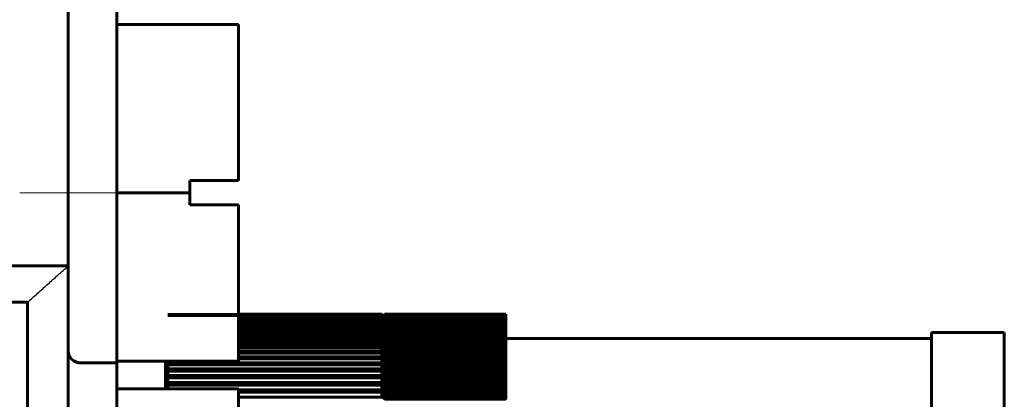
# Model space of a CAD drawing. Header units: millimetres. Extents: x -66 to 68, y -119 to 119.
# Tile 13 of 14: x 25 to 66, y 79 to 94. Entities that reach past the tile are written whole.
import ezdxf

# ---------------------------------------------------------------- set-up
doc = ezdxf.new("R2010")
doc.units = ezdxf.units.MM
for name, pattern in [('K5LT-1', [0]), ('K5LT_AXLED', [12, 7.5, -1.5, 1.5, -1.5]), ('K5LT_BASIC', [0])]:
    doc.linetypes.add(name, pattern=pattern)
doc.layers.add('Системный слой (1)', color=7, linetype='Continuous', true_color=0x6c6c6c)

# ---------------------------------------------------------------- blocks, each defined once
blk = doc.blocks.new('U19')
at = {"layer": 'Системный слой (1)', "color": 143, "linetype": 'K5LT_BASIC', "lineweight": 60, "true_color": 0x33acca}
for p, q in [((40, 81.455), (40, 81.449)), ((40, 81.449), (40, 81.416))]:
    blk.add_line(p, q, dxfattribs=at)
blk = doc.blocks.new('U27')
at = {"layer": 'Системный слой (1)', "color": 143, "linetype": 'K5LT_BASIC', "lineweight": 60, "true_color": 0x33acca}
for p, q in [((40, 81.017), (40, 80.976)), ((40, 81.009), (40, 80.976)), ((40, 81.009), (40, 80.97)), ((40, 80.976), (40, 80.97)), ((40, 80.97), (40, 80.976))]:
    blk.add_line(p, q, dxfattribs=at)
blk = doc.blocks.new('U28')
at = {"layer": 'Системный слой (1)', "color": 143, "linetype": 'K5LT_BASIC', "lineweight": 60, "true_color": 0x33acca}
for p, q in [((40, 81.15), (40, 81.204)), ((40, 81.169), (40, 81.149)), ((40, 81.169), (40, 81.15))]:
    blk.add_line(p, q, dxfattribs=at)
blk = doc.blocks.new('U33')
at = {"layer": 'Системный слой (1)', "color": 143, "linetype": 'K5LT_BASIC', "lineweight": 60, "true_color": 0x33acca}
for p, q in [((40, 79.934), (40, 79.977)), ((40, 79.93), (40, 79.934)), ((40, 79.899), (40, 79.93)), ((40, 79.88), (40, 79.899))]:
    blk.add_line(p, q, dxfattribs=at)
blk = doc.blocks.new('U36')
at = {"layer": 'Системный слой (1)', "color": 143, "linetype": 'K5LT_BASIC', "lineweight": 60, "true_color": 0x33acca}
for p, q in [((40, 78.93), (40, 78.935)), ((40, 78.904), (40, 78.93)), ((40, 78.822), (40, 78.904))]:
    blk.add_line(p, q, dxfattribs=at)
blk = doc.blocks.new('U44')
at = {"layer": 'Системный слой (1)', "color": 143, "linetype": 'K5LT_BASIC', "lineweight": 60, "true_color": 0x33acca}
for p, q in [((40, 79.793), (40, 79.815)), ((40, 79.715), (40, 79.793))]:
    blk.add_line(p, q, dxfattribs=at)
blk = doc.blocks.new('U59')
at = {"layer": 'Системный слой (1)', "color": 143, "linetype": 'K5LT_BASIC', "lineweight": 60, "true_color": 0x33acca}
for p, q in [((31.035, 79.583), (31, 79.583)), ((40, 79.539), (39.965, 79.583))]:
    blk.add_line(p, q, dxfattribs=at)
blk = doc.blocks.new('U63')
at = {"layer": 'Системный слой (1)', "color": 143, "linetype": 'K5LT_BASIC', "lineweight": 60, "true_color": 0x33acca}
for p, q in [((40, 79.009), (40, 78.962)), ((40, 78.951), (40, 78.942))]:
    blk.add_line(p, q, dxfattribs=at)
blk = doc.blocks.new('U64')
at = {"layer": 'Системный слой (1)', "color": 143, "linetype": 'K5LT_BASIC', "lineweight": 60, "true_color": 0x33acca}
for p, q in [((40, 80.49), (40, 80.484)), ((40, 80.484), (40, 80.481)), ((40, 80.481), (40, 80.408))]:
    blk.add_line(p, q, dxfattribs=at)
blk = doc.blocks.new('U66')
at = {"layer": 'Системный слой (1)', "color": 143, "linetype": 'K5LT_BASIC', "lineweight": 60, "true_color": 0x33acca}
for p, q in [((40, 81.96), (40, 81.974)), ((40, 81.938), (40, 81.957)), ((40, 81.957), (40, 81.957))]:
    blk.add_line(p, q, dxfattribs=at)
blk = doc.blocks.new('U67')
at = {"layer": 'Системный слой (1)', "color": 143, "linetype": 'K5LT_BASIC', "lineweight": 60, "true_color": 0x33acca}
for p, q in [((40, 79.111), (40, 79.12)), ((40, 79.009), (40, 79.111))]:
    blk.add_line(p, q, dxfattribs=at)
blk = doc.blocks.new('U68')
at = {"layer": 'Системный слой (1)', "color": 143, "linetype": 'K5LT_BASIC', "lineweight": 60, "true_color": 0x33acca}
for p, q in [((40, 81.688), (40, 81.691)), ((40, 81.676), (40, 81.688)), ((40, 81.669), (40, 81.676)), ((40, 81.642), (40, 81.669)), ((40, 81.64), (40, 81.642))]:
    blk.add_line(p, q, dxfattribs=at)
blk = doc.blocks.new('U77')
at = {"layer": 'Системный слой (1)', "color": 143, "linetype": 'K5LT_BASIC', "lineweight": 60, "true_color": 0x33acca}
for p, q in [((39.968, 81.204), (39.9, 81.266)), ((40, 81.176), (39.968, 81.204))]:
    blk.add_line(p, q, dxfattribs=at)
blk = doc.blocks.new('U89')
at = {"layer": 'Системный слой (1)', "color": 143, "linetype": 'K5LT_BASIC', "lineweight": 60, "true_color": 0x33acca}
for p, q in [((40, 80.318), (40, 80.286)), ((40, 80.195), (40, 80.254))]:
    blk.add_line(p, q, dxfattribs=at)
blk = doc.blocks.new('U90')
at = {"layer": 'Системный слой (1)', "color": 143, "linetype": 'K5LT_BASIC', "lineweight": 60, "true_color": 0x33acca}
for p, q in [((40, 79.583), (40, 79.648)), ((40, 79.539), (40, 79.583)), ((40, 79.539), (40, 79.583))]:
    blk.add_line(p, q, dxfattribs=at)
blk = doc.blocks.new('U91')
at = {"layer": 'Системный слой (1)', "color": 143, "linetype": 'K5LT_BASIC', "lineweight": 60, "true_color": 0x33acca}
for p, q in [((40, 80.786), (40, 80.872)), ((40, 80.765), (40, 80.786)), ((40, 80.786), (40, 80.786)), ((40, 80.764), (40, 80.765))]:
    blk.add_line(p, q, dxfattribs=at)
blk = doc.blocks.new('U95')
at = {"layer": 'Системный слой (1)', "color": 143, "linetype": 'K5LT_BASIC', "lineweight": 60, "true_color": 0x33acca}
for p, q in [((40, 80.93), (40, 80.976)), ((40, 80.872), (40, 80.93))]:
    blk.add_line(p, q, dxfattribs=at)

msp = doc.modelspace()

# ---------------------------------------------------------------- linework, layer by layer
at = {"layer": 'Системный слой (1)', "color": 143, "linetype": 'K5LT_BASIC', "lineweight": 60, "true_color": 0x33acca}
for p, q in [((27, 84.25), (27, 103.209)), ((29, 95.25), (29, 94.178)), ((29, 94.178), (29, 87.25)), ((29, 94.178), (34, 94.178)), ((34, 94.178), (34, 87.75)), ((32, 87.25), (32, 87.75)), ((34, 87.75), (32, 87.75)), ((29, 87.25), (29, 80.322)), ((29, 87.25), (32, 87.25)), ((32, 86.75), (32, 87.25)), ((32, 86.75), (34, 86.75)), ((34, 86.75), (34, 80.322)), ((-0.968, 84.25), (27, 84.25)), ((27, 84.25), (27, 11.25)), ((-3.062, 82.75), (25.327, 82.75)), ((25.327, 82.75), (25.327, 12.75)), ((39.9, 82.249), (31.1, 82.249)), ((39.9, 82.235), (31.1, 82.235)), ((39.9, 82.25), (34, 82.25)), ((39.9, 82.246), (34, 82.246)), ((39.9, 82.225), (34, 82.225)), ((40, 82.15), (39.9, 82.25)), ((39.9, 82.249), (39.9, 82.25)), ((40, 82.149), (39.9, 82.249)), ((40, 82.146), (39.9, 82.246)), ((39.9, 82.235), (39.9, 82.246)), ((40, 82.135), (39.9, 82.235)), ((40, 82.125), (39.9, 82.225)), ((39.9, 82.203), (39.9, 82.225)), ((45, 82.25), (40, 82.25)), ((45, 82.25), (40, 82.25)), ((40, 82.247), (40, 82.25)), ((45, 82.247), (40, 82.247)), ((45, 82.244), (40, 82.244)), ((40, 82.238), (40, 82.244)), ((45, 82.238), (40, 82.238)), ((40, 82.222), (40, 82.232)), ((45, 82.232), (40, 82.232)), ((45, 82.222), (40, 82.222)), ((45, 82.25), (45, 82.25)), ((45, 82.247), (45, 82.25)), ((45, 82.244), (45, 82.247)), ((45, 82.238), (45, 82.244)), ((45, 82.232), (45, 82.238)), ((45, 82.222), (45, 82.232)), ((45, 82.214), (45, 82.222)), ((39.9, 82.203), (31.1, 82.203)), ((39.9, 82.187), (34, 82.187)), ((39.9, 82.153), (34, 82.153)), ((39.9, 82.131), (34, 82.131)), ((39.9, 82.087), (34, 82.087)), ((39.9, 82.059), (34, 82.059)), ((39.9, 82.003), (34, 82.003)), ((39.9, 81.968), (34, 81.968)), ((39.9, 81.902), (34, 81.902)), ((39.9, 81.861), (34, 81.861)), ((40, 82.103), (39.9, 82.203)), ((39.9, 82.153), (39.9, 82.187)), ((40, 82.088), (39.9, 82.187)), ((40, 82.054), (39.9, 82.153)), ((39.9, 82.087), (39.9, 82.131)), ((40, 82.033), (39.9, 82.131)), ((40, 81.988), (39.9, 82.087)), ((39.9, 82.003), (39.9, 82.059)), ((40, 81.96), (39.9, 82.059)), ((40, 81.905), (39.9, 82.003)), ((40, 81.871), (39.9, 81.968)), ((39.9, 81.902), (39.9, 81.968)), ((40, 81.805), (39.9, 81.902)), ((40, 81.765), (39.9, 81.861)), ((39.9, 81.783), (39.9, 81.861)), ((45, 82.214), (40, 82.214)), ((40, 82.2), (40, 82.214)), ((45, 82.2), (40, 82.2)), ((40, 82.172), (40, 82.19)), ((45, 82.19), (40, 82.19)), ((45, 82.172), (40, 82.172)), ((40, 82.138), (40, 82.159)), ((45, 82.159), (40, 82.159)), ((45, 82.138), (40, 82.138)), ((40, 82.136), (40, 82.135)), ((40, 82.097), (40, 82.122)), ((45, 82.122), (40, 82.122)), ((45, 82.097), (40, 82.097)), ((45, 82.079), (40, 82.079)), ((40, 82.05), (40, 82.079)), ((45, 82.05), (40, 82.05)), ((40, 82.05), (40, 82.047)), ((40, 81.997), (40, 82.03)), ((45, 82.03), (40, 82.03)), ((40, 81.999), (40, 81.993)), ((40, 81.997), (40, 81.955)), ((45, 81.997), (40, 81.997)), ((40, 81.993), (40, 81.981)), ((45, 81.974), (40, 81.974)), ((45, 81.938), (40, 81.938)), ((45, 81.913), (40, 81.913)), ((40, 81.872), (40, 81.913)), ((45, 81.872), (40, 81.872)), ((45, 81.845), (40, 81.845)), ((40, 81.801), (40, 81.845)), ((45, 82.2), (45, 82.214)), ((45, 82.19), (45, 82.2)), ((45, 82.172), (45, 82.19)), ((45, 82.159), (45, 82.172)), ((45, 82.138), (45, 82.159)), ((45, 82.122), (45, 82.138)), ((45, 82.097), (45, 82.122)), ((45, 82.079), (45, 82.097)), ((45, 82.05), (45, 82.079)), ((45, 82.03), (45, 82.05)), ((45, 81.997), (45, 82.03)), ((45, 81.974), (45, 81.997)), ((45, 81.938), (45, 81.974)), ((45, 81.913), (45, 81.938)), ((45, 81.872), (45, 81.913)), ((45, 81.845), (45, 81.872)), ((45, 81.801), (45, 81.845)), ((39.9, 81.783), (34, 81.783)), ((39.9, 81.737), (34, 81.737)), ((39.9, 81.649), (34, 81.649)), ((39.9, 81.596), (34, 81.596)), ((39.9, 81.497), (34, 81.497)), ((39.9, 81.439), (34, 81.439)), ((40, 81.688), (39.9, 81.783)), ((39.9, 81.649), (39.9, 81.737)), ((40, 81.642), (39.9, 81.737)), ((40, 81.555), (39.9, 81.649)), ((40, 81.503), (39.9, 81.596)), ((39.9, 81.497), (39.9, 81.596)), ((40, 81.405), (39.9, 81.497)), ((40, 81.347), (39.9, 81.439)), ((39.9, 81.33), (39.9, 81.439)), ((45, 81.801), (40, 81.801)), ((40, 81.724), (40, 81.771)), ((45, 81.771), (40, 81.771)), ((40, 81.724), (40, 81.676)), ((45, 81.724), (40, 81.724)), ((40, 81.706), (40, 81.697)), ((40, 81.697), (40, 81.676)), ((45, 81.691), (40, 81.691)), ((45, 81.64), (40, 81.64)), ((40, 81.551), (40, 81.605)), ((45, 81.605), (40, 81.605)), ((45, 81.551), (40, 81.551)), ((40, 81.455), (40, 81.514)), ((45, 81.514), (40, 81.514)), ((45, 81.455), (40, 81.455)), ((45, 81.416), (40, 81.416)), ((40, 81.354), (40, 81.416)), ((45, 81.771), (45, 81.801)), ((45, 81.724), (45, 81.771)), ((45, 81.691), (45, 81.724)), ((45, 81.64), (45, 81.691)), ((45, 81.605), (45, 81.64)), ((45, 81.551), (45, 81.605)), ((45, 81.514), (45, 81.551)), ((45, 81.455), (45, 81.514)), ((45, 81.416), (45, 81.455)), ((45, 81.354), (45, 81.416)), ((62.5, 81.5), (65.5, 81.5)), ((62.5, 81.5), (62.5, 63)), ((65.5, 81.5), (65.5, 63)), ((39.9, 81.33), (34, 81.33)), ((39.9, 81.266), (34, 81.266)), ((39.9, 81.147), (34, 81.147)), ((39.9, 81.077), (34, 81.077)), ((40, 81.239), (39.9, 81.33)), ((39.9, 81.147), (39.9, 81.266)), ((40, 81.058), (39.9, 81.147)), ((39.9, 80.948), (39.9, 81.077)), ((40, 80.988), (39.9, 81.077)), ((45, 81.354), (40, 81.354)), ((40, 81.248), (40, 81.313)), ((45, 81.313), (40, 81.313)), ((40, 81.264), (40, 81.245)), ((40, 81.251), (40, 81.222)), ((40, 81.248), (40, 81.169)), ((45, 81.248), (40, 81.248)), ((45, 81.204), (40, 81.204)), ((40, 81.135), (40, 81.047)), ((45, 81.135), (40, 81.135)), ((45, 81.089), (40, 81.089)), ((40, 81.017), (40, 81.089)), ((45, 81.017), (40, 81.017)), ((45, 81.313), (45, 81.354)), ((45, 81.248), (45, 81.313)), ((47.5, 81.25), (45, 81.25)), ((45, 81.204), (45, 81.248)), ((45, 81.135), (45, 81.204)), ((45, 81.089), (45, 81.135)), ((45, 81.017), (45, 81.089)), ((45, 80.968), (45, 81.017)), ((47.5, 81.25), (62.5, 81.25)), ((39.9, 80.948), (34, 80.948)), ((39.9, 80.873), (34, 80.873)), ((39.9, 80.733), (34, 80.733)), ((39.9, 80.653), (34, 80.653)), ((40, 80.872), (39.9, 80.948)), ((39.9, 80.733), (39.9, 80.873)), ((40, 80.786), (39.9, 80.873)), ((40, 80.649), (39.9, 80.733)), ((39.9, 80.504), (39.9, 80.653)), ((40, 80.568), (39.9, 80.653)), ((45, 80.968), (40, 80.976)), ((45, 80.893), (40, 80.872)), ((40, 80.872), (40, 80.807)), ((45, 80.843), (40, 80.872)), ((40, 80.764), (40, 80.679)), ((45, 80.764), (40, 80.764)), ((45, 80.711), (40, 80.711)), ((40, 80.63), (40, 80.711)), ((40, 80.679), (40, 80.663)), ((40, 80.663), (40, 80.627)), ((40, 80.63), (40, 80.546)), ((45, 80.63), (40, 80.63)), ((45, 80.893), (45, 80.968)), ((45, 80.843), (45, 80.893)), ((45, 80.764), (45, 80.843)), ((45, 80.711), (45, 80.764)), ((45, 80.63), (45, 80.711)), ((45, 80.575), (45, 80.63)), ((27.5, 80.25), (29, 80.25)), ((29, 80.322), (34, 80.322)), ((29, 80.322), (29, 80.25)), ((29, 80.25), (29, 79.178)), ((31, 80.181), (31, 80.322)), ((31, 80.181), (31.1, 80.26)), ((31.1, 80.26), (31.1, 80.322)), ((39.9, 80.26), (31.1, 80.26)), ((39.9, 80.504), (34, 80.504)), ((39.9, 80.418), (34, 80.418)), ((40, 80.422), (39.9, 80.504)), ((39.9, 80.26), (39.9, 80.418)), ((40, 80.318), (39.9, 80.418)), ((40, 80.181), (39.9, 80.26)), ((45, 80.575), (40, 80.575)), ((40, 80.49), (40, 80.575)), ((45, 80.49), (40, 80.49)), ((45, 80.433), (40, 80.433)), ((40, 80.318), (40, 80.433)), ((45, 80.345), (40, 80.318)), ((40, 80.318), (40, 80.286)), ((45, 80.286), (40, 80.318)), ((40, 80.195), (40, 80.116)), ((45, 80.195), (40, 80.195)), ((45, 80.49), (45, 80.575)), ((45, 80.433), (45, 80.49)), ((45, 80.345), (45, 80.433)), ((45, 80.286), (45, 80.345)), ((45, 80.195), (45, 80.286)), ((45, 80.134), (45, 80.195)), ((31, 80.181), (31, 80.101)), ((31, 80.09), (31.1, 80.17)), ((31.014, 80.101), (31, 80.101)), ((31, 80.101), (31, 80.09)), ((31, 79.926), (31, 80.09)), ((31, 79.926), (31.1, 80.003)), ((31, 79.926), (31, 79.849)), ((31, 79.83), (31.1, 79.907)), ((31.024, 79.849), (31, 79.849)), ((31, 79.849), (31, 79.83)), ((31, 79.657), (31, 79.83)), ((31.1, 80.003), (31.1, 80.17)), ((39.9, 80.17), (31.1, 80.17)), ((39.9, 80.003), (31.1, 80.003)), ((31.1, 79.731), (31.1, 79.907)), ((39.9, 79.907), (31.1, 79.907)), ((40, 80.09), (39.9, 80.17)), ((39.9, 80.003), (39.9, 80.17)), ((40, 79.926), (39.9, 80.003)), ((40, 79.83), (39.9, 79.907)), ((39.9, 79.731), (39.9, 79.907)), ((45, 80.134), (40, 80.134)), ((40, 80.04), (40, 80.134)), ((45, 80.04), (40, 80.04)), ((40, 80.04), (40, 79.962)), ((45, 79.977), (40, 79.977)), ((40, 79.962), (40, 79.934)), ((40, 79.943), (40, 79.899)), ((40, 79.88), (40, 79.804)), ((45, 79.88), (40, 79.88)), ((45, 79.815), (40, 79.815)), ((45, 80.04), (45, 80.134)), ((45, 79.977), (45, 80.04)), ((45, 79.88), (45, 79.977)), ((45, 79.815), (45, 79.88)), ((45, 79.715), (45, 79.815)), ((31, 79.657), (31.1, 79.731)), ((31, 79.657), (31, 79.583)), ((31, 79.557), (31.1, 79.631)), ((31, 79.583), (31, 79.557)), ((31, 79.376), (31, 79.557)), ((31, 79.376), (31.1, 79.447)), ((39.9, 79.731), (31.1, 79.731)), ((39.9, 79.631), (31.1, 79.631)), ((31.1, 79.447), (31.1, 79.631)), ((39.9, 79.447), (31.1, 79.447)), ((40, 79.657), (39.9, 79.731)), ((40, 79.539), (39.9, 79.631)), ((39.9, 79.447), (39.9, 79.631)), ((40, 79.376), (39.9, 79.447)), ((40, 79.715), (40, 79.641)), ((45, 79.715), (40, 79.715)), ((45, 79.648), (40, 79.648)), ((45, 79.545), (40, 79.539)), ((40, 79.539), (40, 79.476)), ((40, 79.371), (40, 79.476)), ((45, 79.476), (40, 79.476)), ((45, 79.648), (45, 79.715)), ((45, 79.545), (45, 79.648)), ((45, 79.476), (45, 79.545)), ((45, 79.371), (45, 79.476)), ((29, 79.178), (29, 72.25)), ((29, 79.178), (34, 79.178)), ((31, 79.376), (31, 79.304)), ((31, 79.271), (31.1, 79.342)), ((31, 79.304), (31, 79.271)), ((31.047, 79.304), (31, 79.304)), ((31, 79.178), (31, 79.271)), ((39.9, 79.342), (31.1, 79.342)), ((31.1, 79.178), (31.1, 79.342)), ((34, 79.178), (34, 72.75)), ((39.9, 79.15), (34, 79.15)), ((39.9, 79.041), (34, 79.041)), ((40, 79.271), (39.9, 79.342)), ((39.9, 79.15), (39.9, 79.342)), ((40, 79.081), (39.9, 79.15)), ((40, 78.972), (39.9, 79.041)), ((39.9, 78.841), (39.9, 79.041)), ((40, 79.371), (40, 79.3)), ((45, 79.371), (40, 79.371)), ((40, 79.192), (40, 79.3)), ((45, 79.3), (40, 79.3)), ((45, 79.192), (40, 79.192)), ((40, 79.192), (40, 79.123)), ((40, 79.123), (40, 79.091)), ((45, 79.123), (40, 79.123)), ((45, 79.12), (40, 79.12)), ((40, 79.102), (40, 79.051)), ((45, 79.009), (40, 79.009)), ((45, 79.3), (45, 79.371)), ((45, 79.192), (45, 79.3)), ((45, 79.123), (45, 79.192)), ((45, 79.12), (45, 79.123)), ((45, 79.009), (45, 79.12)), ((45, 78.942), (45, 79.009)), ((39.9, 78.841), (34, 78.841)), ((40, 78.775), (39.9, 78.841)), ((40, 78.935), (40, 78.942)), ((45, 78.942), (40, 78.942)), ((45, 78.935), (40, 78.935)), ((45, 78.822), (40, 78.822)), ((40, 78.822), (40, 78.757)), ((45, 78.757), (40, 78.757)), ((45, 78.935), (45, 78.942)), ((45, 78.822), (45, 78.935)), ((45, 78.757), (45, 78.822)), ((45, 78.746), (45, 78.757))]:
    msp.add_line(p, q, dxfattribs=at)
at = {"layer": 'Системный слой (1)', "color": 30, "linetype": 'K5LT_AXLED', "lineweight": 18, "true_color": 0xff8000}
msp.add_line((25, 87.25), (31, 87.25), dxfattribs=at)
at = {"layer": 'Системный слой (1)', "color": 143, "linetype": 'K5LT_BASIC', "lineweight": 60, "true_color": 0x33acca}
msp.add_arc((27.5, 80.75), 0.5, 180, 270, dxfattribs=at)
at = {"layer": 'Системный слой (1)', "color": 7, "linetype": 'K5LT-1'}
msp.add_open_spline([(25.327, 82.75), (25.464, 82.872), (25.74, 83.119), (26.154, 83.49), (26.575, 83.868), (26.857, 84.121), (27, 84.25)], degree=3, knots=[0, 0, 0, 0, 4.890201, 9.88294, 14.853055, 20, 20, 20, 20], dxfattribs=at)

# ---------------------------------------------------------------- block references
at = {"layer": 'Системный слой (1)'}
for name in ['U66', 'U68', 'U19', 'U77', 'U28', 'U27', 'U95', 'U91', 'U64', 'U89', 'U33', 'U44', 'U59', 'U90', 'U67', 'U63', 'U36']:
    msp.add_blockref(name, (0, 0), dxfattribs=at)

doc.saveas('drawing.dxf')
